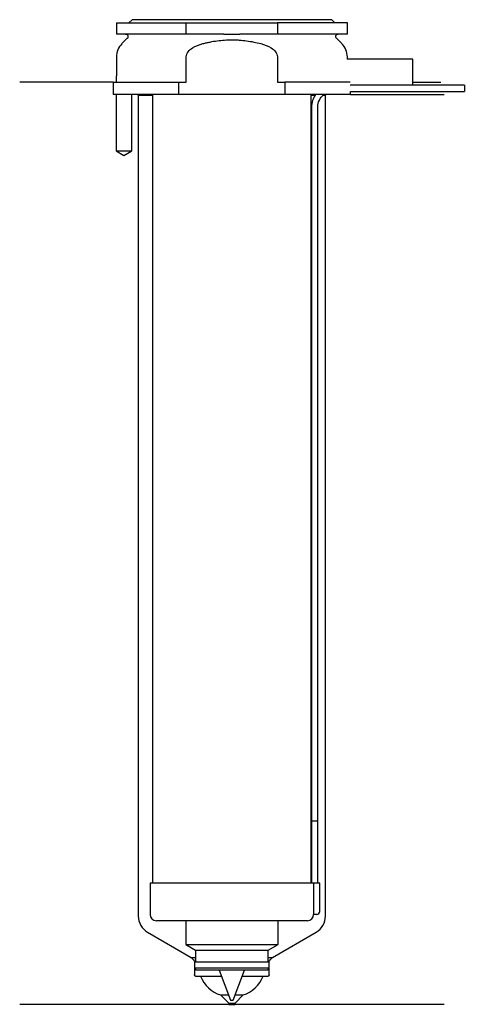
# Model space of a CAD drawing. Header units: inches. Extents: x 24 to 95, y 127 to 284.
import ezdxf

# ---------------------------------------------------------------- set-up
doc = ezdxf.new("R2010")
doc.units = ezdxf.units.IN
for name, color, linetype in [('201', 7, 'Continuous'), ('30', 7, 'Continuous'), ('32', 7, 'Continuous')]:
    doc.layers.add(name, color=color, linetype=linetype)

msp = doc.modelspace()

# ---------------------------------------------------------------- linework, layer by layer
at = {"layer": '201', "color": 113}
for p, q in [((38.53, 274.31), (23.53, 274.31)), ((38.53, 274.31), (38.53, 272.31)), ((86.53, 274.31), (90.99, 274.31)), ((38.98, 272.31), (38.98, 263.31)), ((41.48, 263.31), (41.48, 272.31)), ((42.43, 272.31), (42.53, 272.21)), ((42.53, 272.21), (42.53, 140.77)), ((42.53, 272.21), (44.83, 272.21)), ((70.23, 272.21), (70.84, 272.21)), ((72.15, 272.21), (72.53, 272.21)), ((72.53, 272.21), (72.63, 272.31)), ((72.53, 140.77), (72.53, 272.21)), ((76.53, 272.31), (91.53, 272.31)), ((38.98, 263.31), (40.23, 262.59)), ((40.23, 262.59), (41.48, 263.31)), ((44.03, 138.17), (51.02, 134.13)), ((64.03, 134.13), (71.03, 138.17)), ((51.02, 134.13), (51.4, 133.75)), ((51.02, 134.13), (51.72, 134.13)), ((63.33, 134.13), (64.03, 134.13)), ((63.65, 133.75), (64.03, 134.13)), ((51.52, 133.47), (51.52, 131.33)), ((63.53, 131.33), (63.53, 133.47)), ((51.72, 131.13), (52.53, 131.13)), ((52.53, 131.13), (55.87, 131.13)), ((59.18, 131.13), (62.53, 131.13)), ((62.53, 131.13), (63.33, 131.13)), ((55.73, 128.13), (57.03, 126.83)), ((55.73, 128.13), (57.01, 128.13)), ((58.03, 126.83), (59.33, 128.13)), ((58.04, 128.13), (59.33, 128.13)), ((57.03, 126.63), (23.53, 126.63)), ((57.03, 126.83), (57.03, 126.63)), ((57.03, 126.83), (58.03, 126.83)), ((57.03, 126.63), (58.03, 126.63)), ((58.03, 126.63), (58.03, 126.83)), ((91.53, 126.63), (58.03, 126.63))]:
    msp.add_line(p, q, dxfattribs=at)
for centre, radius, start, end in [((45.53, 140.77), 3, 180, 240), ((69.53, 140.77), 3, 300, 360), ((57.2, 132.91), 5, 200.8308, 252.8644), ((57.85, 132.91), 5, 287.1356, 339.1692)]:
    msp.add_arc(centre, radius, start, end, dxfattribs=at)
at = {"layer": '201', "color": 113, "extrusion": (0, 0, -1)}
for centre, radius, start, end in [((-51.12, 133.47), 0.4, 135, 180), ((-63.93, 133.47), 0.4, 0, 45), ((-51.72, 131.33), 0.2, -90, 0), ((-63.33, 131.33), 0.2, 180, 270)]:
    msp.add_arc(centre, radius, start, end, dxfattribs=at)
at = {"layer": '30', "color": 113}
for p, q in [((41.53, 284.31), (41.03, 283.81)), ((73.53, 284.31), (41.53, 284.31)), ((74.03, 283.81), (73.53, 284.31)), ((39.03, 283.81), (39.03, 282.01)), ((39.03, 283.81), (50.23, 283.81)), ((50.23, 283.81), (64.82, 283.81)), ((50.23, 282.01), (50.23, 283.81)), ((64.82, 283.81), (64.82, 282.01)), ((76.03, 283.81), (64.82, 283.81)), ((76.03, 282.01), (76.03, 283.81)), ((50.23, 282.01), (39.03, 282.01)), ((40.76, 281.33), (39.9, 280.48)), ((56.22, 282.01), (50.23, 282.01)), ((64.82, 282.01), (58.83, 282.01)), ((76.03, 282.01), (64.82, 282.01)), ((75.15, 280.48), (74.29, 281.33)), ((39.03, 278.35), (39.03, 275.31)), ((50.23, 274.31), (50.23, 278.35)), ((64.82, 278.35), (64.82, 274.31)), ((76.03, 278.01), (76.03, 278.35)), ((38.98, 275.31), (38.98, 274.31)), ((38.98, 275.31), (39.03, 275.31)), ((38.53, 274.31), (38.53, 272.31)), ((38.53, 274.31), (49.04, 274.31)), ((49.04, 272.31), (49.04, 274.31)), ((49.04, 274.31), (50.23, 274.31)), ((64.82, 274.31), (66.01, 274.31)), ((66.01, 274.31), (66.01, 272.31)), ((76.48, 274.31), (66.01, 274.31)), ((76.53, 272.81), (94.78, 272.81)), ((76.53, 272.31), (76.53, 272.81)), ((94.78, 273.81), (86.53, 273.81)), ((94.78, 273.81), (94.78, 272.81)), ((49.04, 272.31), (38.53, 272.31)), ((38.98, 272.31), (38.98, 263.31)), ((41.48, 263.31), (41.48, 272.31)), ((44.83, 272.31), (44.83, 146.01)), ((66.01, 272.31), (49.04, 272.31)), ((76.53, 272.31), (66.01, 272.31)), ((70.23, 146.01), (70.23, 272.31)), ((70.28, 270.31), (70.28, 156.01)), ((71.28, 156.01), (71.28, 270.31)), ((38.98, 263.31), (41.48, 263.31)), ((70.28, 156.01), (71.28, 156.01)), ((70.28, 156.01), (70.28, 146.01)), ((70.28, 156.01), (71.28, 156.01)), ((71.28, 146.01), (71.28, 156.01)), ((44.43, 146.01), (44.43, 141.01)), ((70.6, 146.01), (44.43, 146.01)), ((70.6, 146.01), (70.6, 141.51)), ((71.63, 146.01), (70.6, 146.01)), ((71.63, 141.51), (71.63, 146.01)), ((71.13, 141.01), (70.62, 141.01)), ((69.63, 140.01), (45.43, 140.01)), ((50.13, 140.01), (50.13, 136.23)), ((64.93, 136.23), (64.93, 140.01)), ((50.13, 136.23), (51.72, 135.31)), ((50.13, 136.23), (64.93, 136.23)), ((63.33, 135.31), (64.93, 136.23)), ((51.72, 135.31), (51.72, 133.41)), ((51.72, 135.31), (63.33, 135.31)), ((63.33, 133.41), (63.33, 135.31)), ((51.52, 133.41), (63.53, 133.41)), ((51.52, 133.41), (51.52, 132.41)), ((63.53, 132.41), (63.53, 133.41)), ((63.53, 132.41), (51.52, 132.41)), ((51.52, 132.41), (51.82, 132.11)), ((63.23, 132.11), (51.82, 132.11)), ((55.5, 132.11), (57.33, 127.31)), ((57.73, 127.31), (59.55, 132.11)), ((63.23, 132.11), (63.53, 132.41)), ((57.33, 127.31), (57.73, 127.31))]:
    msp.add_line(p, q, dxfattribs=at)
at = {"layer": '30', "color": 113, "extrusion": (0, 0, -1)}
for centre, radius, start, end in [((-40.48, 281.61), 0.4, 90, 225), ((-74.58, 281.61), 0.4, -45, 90), ((-73.78, 270.31), 2.5, 0, 53.1295)]:
    msp.add_arc(centre, radius, start, end, dxfattribs=at)
at = {"layer": '30', "color": 113}
for centre, radius, start, end in [((42.03, 278.35), 3, 135, 180), ((73.03, 278.35), 3, 0, 45), ((73.78, 270.31), 3.5, 145.1489, 180), ((45.43, 141.01), 1, 180, 270), ((69.63, 141.01), 1, -90, 0), ((71.13, 141.51), 0.5, -90, 0)]:
    msp.add_arc(centre, radius, start, end, dxfattribs=at)
for points, knots in [([(52.89, 280.48), (53.08, 280.53), (53.27, 280.57), (53.65, 280.66), (53.84, 280.7), (54.42, 280.82), (54.8, 280.89), (55.96, 281.04), (56.74, 281.1), (57.72, 281.1), (57.92, 281.09), (58.31, 281.08), (58.51, 281.07), (59.1, 281.03), (59.49, 280.99), (60.65, 280.83), (61.41, 280.67), (62.16, 280.48)], [0, 0, 0, 0, 0.0625, 0.0625, 0.125, 0.125, 0.25, 0.25, 0.5, 0.5, 0.5625, 0.5625, 0.625, 0.625, 0.75, 0.75, 1, 1, 1, 1]), ([(56.22, 282.01), (56.65, 282.01), (57.08, 282.01), (57.54, 282.01), (57.57, 282.01), (57.62, 282.01), (57.7, 282.01), (57.9, 282.01), (58.06, 282.01), (58.39, 282.01), (58.61, 282.01), (58.83, 282.01)], [0, 0, 0, 0, 0.5, 0.5, 0.53125, 0.53125, 0.5625, 0.625, 0.75, 0.75, 1, 1, 1, 1]), ([(50.23, 278.35), (50.23, 278.96), (50.71, 279.47), (51.73, 280.12), (52.31, 280.32), (52.89, 280.48)], [0, 0, 0, 0, 0.5, 0.5, 1, 1, 1, 1]), ([(62.16, 280.48), (62.75, 280.32), (63.31, 280.12), (64.34, 279.47), (64.82, 278.97), (64.82, 278.35)], [0, 0, 0, 0, 0.5, 0.5, 1, 1, 1, 1]), ([(70.6, 141.51), (70.6, 141.46), (70.6, 141.4), (70.6, 141.3), (70.6, 141.25), (70.61, 141.16), (70.61, 141.12), (70.61, 141.06), (70.62, 141.04), (70.62, 141.03), (70.62, 141.02), (70.62, 141.01)], [0, 0, 0, 0, 0.208202, 0.208202, 0.416635, 0.416635, 0.625338, 0.625338, 0.835614, 0.835614, 1, 1, 1, 1])]:
    msp.add_open_spline(points, degree=3, knots=knots, dxfattribs=at)
at = {"layer": '32', "color": 113}
for p, q in [((86.53, 278.01), (75.98, 278.01)), ((86.53, 273.81), (86.53, 278.01)), ((86.53, 273.81), (76.48, 273.81))]:
    msp.add_line(p, q, dxfattribs=at)

doc.saveas('drawing.dxf')
